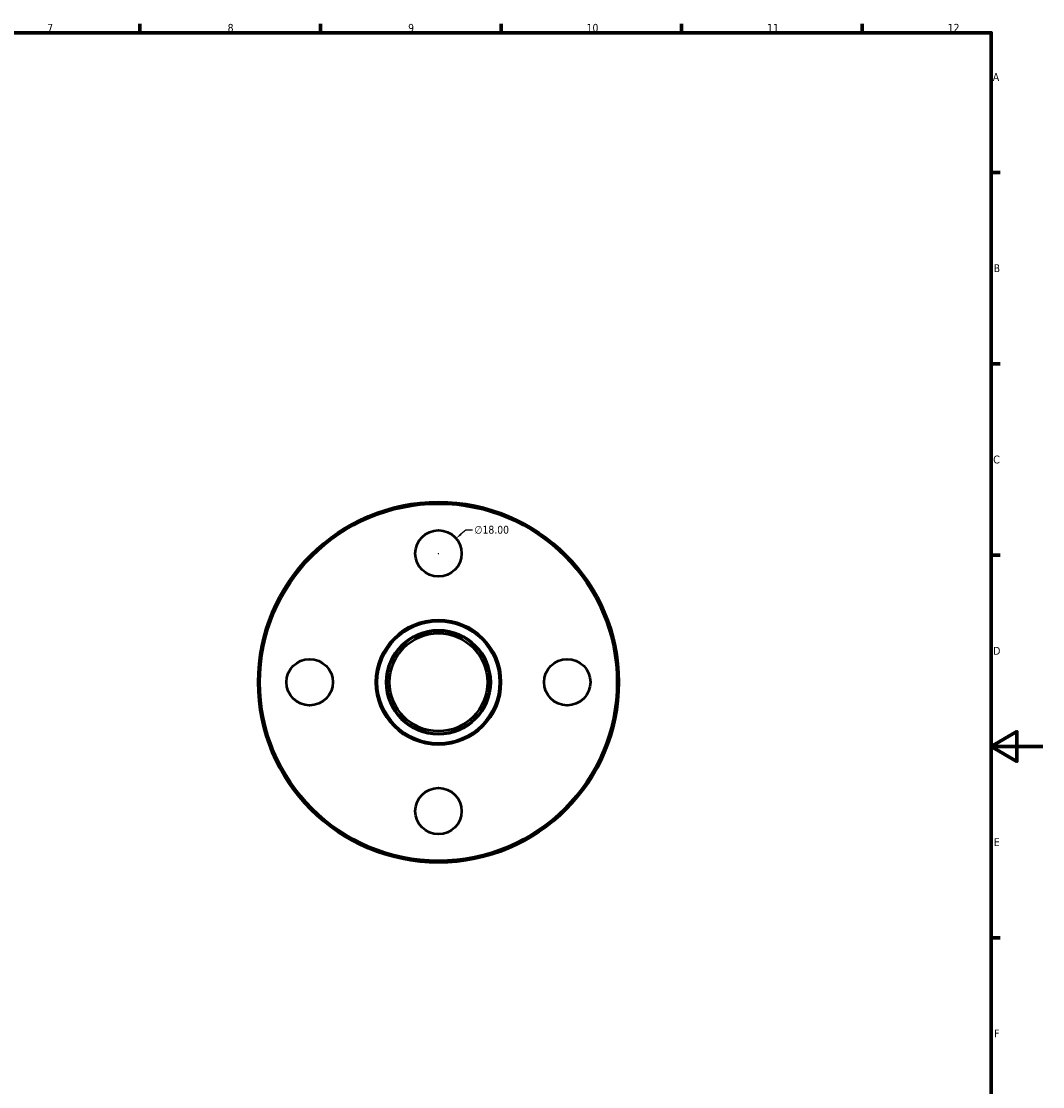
# Model space of a CAD drawing. Header units: millimetres. Extents: x -39 to 901, y -422 to 752.
# Tile 5 of 5: x 445 to 841, y 165 to 578. Entities that reach past the tile are written whole.
import ezdxf

# ---------------------------------------------------------------- set-up
doc = ezdxf.new("R2010")
doc.units = ezdxf.units.MM
for name, color, linetype, lineweight in [('Border (ANSI)', 7, 'Continuous', 70), ('Dimension (ANSI)', 7, 'Continuous', 25), ('Visible (ANSI)', 7, 'Continuous', 50), ('Visible Narrow (ANSI)', 7, 'Continuous', 35)]:
    doc.layers.add(name, color=color, linetype=linetype, lineweight=lineweight)
doc.styles.add('Note Text (ANSI)', font='tahoma.ttf')
doc.dimstyles.new('Default - mm (ANSI)', dxfattribs={"dimtxt": 3.048, "dimasz": 2.5, "dimexe": 3.175, "dimexo": 1.6002, "dimgap": 0.8, "dimtad": 0, "dimtoh": 1, "dimrnd": 1e-08, "dimzin": 4, "dimdsep": 46, "dimtxsty": 'Note Text (ANSI)', "dimcen": 0.09, "dimdle": 10, "dimclrd": 256, "dimclre": 256, "dimclrt": 256, "dimadec": 1, "dimazin": 1, "dimtfac": 1, "dimtofl": 0, "dimtmove": 0, "dimatfit": 3, "dimfxl": 1, "dimtolj": 1, "dimtzin": 4, "dimlwd": -1, "dimlwe": -1, "dimarcsym": 0})

# ---------------------------------------------------------------- blocks, each defined once
blk = doc.blocks.new('Borders Default Border')
at = {"layer": 'Border (ANSI)'}
for p, q in [((490.58, 574), (490.58, 577.45)), ((560.67, 574), (560.67, 577.45)), ((630.75, 574), (630.75, 577.45)), ((700.83, 574), (700.83, 577.45)), ((770.92, 574), (770.92, 577.45)), ((821, 519.75), (824.45, 519.75)), ((821, 445.5), (824.45, 445.5)), ((821, 371.25), (824.45, 371.25)), ((821, 222.75), (824.45, 222.75))]:
    blk.add_line(p, q, dxfattribs=at)
at = {"layer": 'Border (ANSI)', "flags": 128}
for points in [[(20, 20), (20, 574), (821, 574), (821, 20), (20, 20)], [(841, 297), (821, 297), (831, 302.77), (831, 291.23), (821, 297)]]:
    blk.add_lwpolyline(points, dxfattribs=at)
at = {"layer": 'Border (ANSI)', "attachment_point": 7, "style": 'Note Text (ANSI)'}
for s, insert, char_height in [('7', (454.6, 574.4), 3.05), ('8', (524.63, 574.33), 3.05), ('9', (594.7, 574.34), 3.05), ('10', (663.96, 574.34), 3.048), ('11', (734.04, 574.4), 3.048), ('12', (804.13, 574.4), 3.048), ('A', (821.63, 555.35), 3.05), ('B', (821.99, 481.1), 3.05), ('C', (821.8, 406.8), 3.05), ('D', (821.81, 332.6), 3.05), ('E', (822.05, 258.35), 3.05), ('F', (822.14, 184.1), 3.05)]:
    blk.add_mtext(s, dxfattribs=dict(at, insert=insert, char_height=char_height))
blk = doc.blocks.new('*D15')
at = {"layer": 'Defpoints', "color": 0, "transparency": 16777216}
for p in [(613.31, 377.77), (599.62, 366.09)]:
    blk.add_point(p, dxfattribs=at)
at = {"layer": 'Dimension (ANSI)', "transparency": 16777216}
for p, q in [((617.12, 381.01), (615.21, 379.39)), ((619.62, 381.01), (617.12, 381.01)), ((606.37, 371.93), (606.55, 371.93)), ((606.46, 371.84), (606.46, 372.02))]:
    blk.add_line(p, q, dxfattribs=at)
blk.add_solid([(614.94, 379.71), (615.48, 379.07), (613.31, 377.77)], dxfattribs=at)
at = {"layer": 'Dimension (ANSI)', "transparency": 16777216, "insert": (620.42, 382.65), "char_height": 3.048, "attachment_point": 1, "style": 'Note Text (ANSI)'}
blk.add_mtext('\\A1;∅18.00', dxfattribs=at)

msp = doc.modelspace()

# ---------------------------------------------------------------- linework, layer by layer
at = {"layer": 'Visible (ANSI)'}
for centre, radius in [((606.4637, 321.9274), 70), ((606.4637, 321.9274), 69.3), ((606.4637, 371.9274), 9), ((606.4637, 321.9274), 24), ((606.4637, 321.9274), 20), ((606.4637, 321.9274), 19), ((556.4637, 321.9274), 9), ((656.4637, 321.9274), 9), ((606.4637, 271.9274), 9)]:
    msp.add_circle(centre, radius, dxfattribs=at)
at = {"layer": 'Visible Narrow (ANSI)'}
for radius in [24.4, 23.6, 20.4]:
    msp.add_circle((606.4637, 321.9274), radius, dxfattribs=at)

# ---------------------------------------------------------------- block references
msp.add_blockref('Borders Default Border', (0, 0))

# ---------------------------------------------------------------- dimensions: what is measured, and where the dimension line sits
at = {"layer": 'Dimension (ANSI)'}
dim = msp.add_diameter_dim_2p(p1=(599.6162, 366.0869), p2=(613.3113, 377.7679), dimstyle='Default - mm (ANSI)', override={"dimtih": 1, "dimdec": 2, "dimlfac": 1, "dimtp": 0, "dimtm": 0, "dimtdec": 2}, dxfattribs=at)
dim.commit()
dim.dimension.update_dxf_attribs({"geometry": '*D15', "text_midpoint": (627.1119, 381.0126)})

doc.saveas('drawing.dxf')
